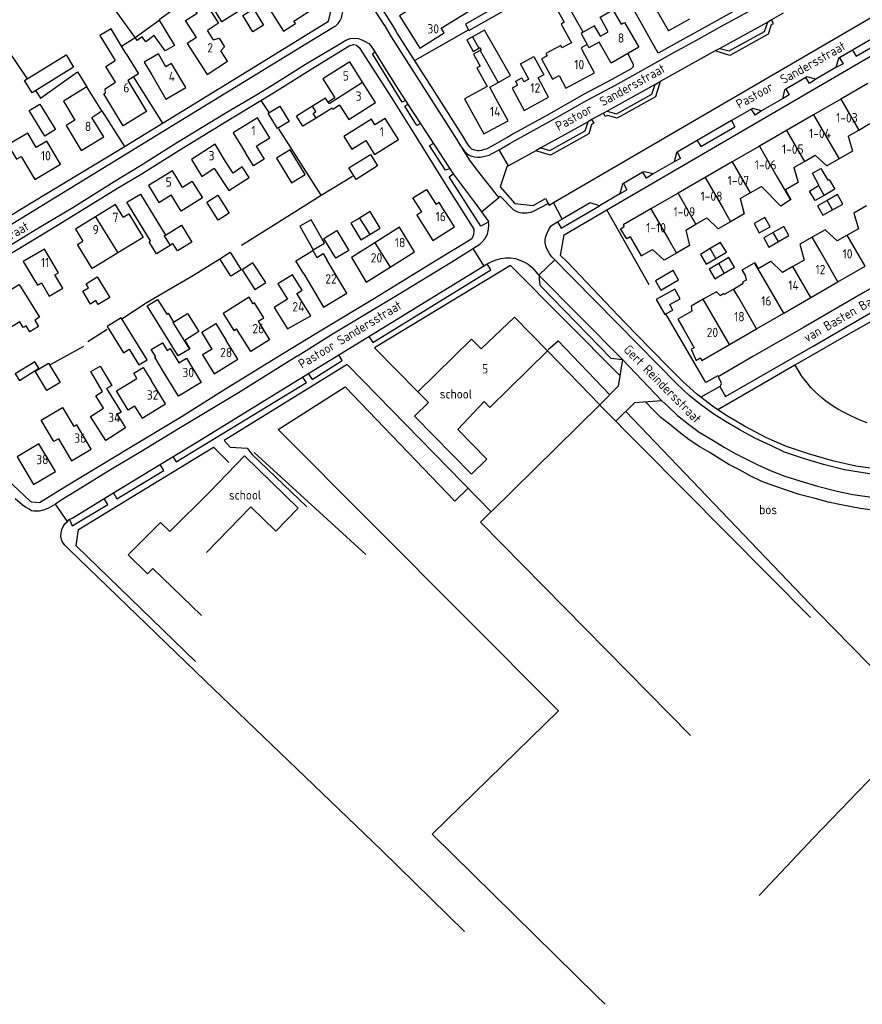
# Model space of a CAD drawing. Header units: metres. Extents: x 233829 to 239427, y 444283 to 448222.
# Tile 12 of 171: x 235503 to 235729, y 444500 to 444764. Entities that reach past the tile are written whole.
import ezdxf

# ---------------------------------------------------------------- set-up
doc = ezdxf.new("R2010")
doc.units = ezdxf.units.M
doc.header["$MEASUREMENT"] = 0
for name, color, linetype in [('BIJGEBOUW', 4, 'Continuous'), ('DAKRAND', 4, 'Continuous'), ('DAKRAND-BYG', 4, 'Continuous'), ('FUNKTIEAAND', 253, 'Continuous'), ('HEG', 253, 'Continuous'), ('HEK', 253, 'Continuous'), ('HOOFDGEBOUW', 4, 'Continuous'), ('HUISNUMMER', 253, 'Continuous'), ('KANTVERH', 253, 'Continuous'), ('OVLIJNOBJ', 253, 'Continuous'), ('RASTER', 253, 'Continuous'), ('STRAATNAAM', 253, 'Continuous'), ('TUSSENMUUR', 253, 'Continuous')]:
    doc.layers.add(name, color=color, linetype=linetype)
doc.styles.get("Standard").update_dxf_attribs({"font": 'iso.shx'})

msp = doc.modelspace()

# ---------------------------------------------------------------- linework, layer by layer
at = {"layer": 'BIJGEBOUW'}
for points in [[(235638.13, 444769.84), (235637.2, 444771.34), (235622.31, 444762.82), (235623.15, 444761.29)], [(235623.15, 444761.29), (235623.24, 444761.11), (235638.24, 444769.65)]]:
    msp.add_lwpolyline(points, dxfattribs=at)
at = {"layer": 'DAKRAND'}
for p, q in [((235531.34, 444754.82), (235530.12, 444756.85)), ((235524.87, 444739.54), (235520.83, 444745.96)), ((235587.32, 444743.05), (235585.49, 444741.89)), ((235522.17, 444737.77), (235524.87, 444739.54)), ((235532.93, 444703.84), (235529.09, 444701.48)), ((235529.09, 444701.48), (235525.33, 444699.17))]:
    msp.add_line(p, q, dxfattribs=at)
for points in [[(235550.2, 444759.21), (235547.25, 444763.75), (235550.36, 444765.76), (235548.81, 444768.14), (235546.31, 444766.52), (235545.51, 444767.74), (235550.81, 444771.18), (235556.1, 444763.03), (235553.14, 444761.11)], [(235653.86, 444760.61), (235649.81, 444767.66), (235649.46, 444767.46), (235647.87, 444770.24), (235646.6, 444769.51), (235648.18, 444766.76), (235647.15, 444766.17), (235648.79, 444763.29), (235647.91, 444762.79), (235650.76, 444757.81), (235648.14, 444756.42), (235647.82, 444757.04), (235643.84, 444754.94), (235644.21, 444754.28)], [(235660.57, 444760.76), (235658.36, 444764.62), (235661.81, 444766.6), (235664.02, 444762.74)], [(235530.12, 444756.85), (235527.32, 444761.56), (235524.27, 444759.7), (235528.4, 444753)], [(235631.03, 444747.11), (235634.33, 444748.99), (235627.4, 444761.18), (235624.19, 444759.42)], [(235658.47, 444759.56), (235656.88, 444762.34), (235653.86, 444760.61)], [(235554.8, 444758.54), (235556.24, 444759), (235557.71, 444756.69), (235556.71, 444755.61)], [(235624.19, 444759.42), (235622.64, 444758.58), (235624.33, 444755.49), (235625.9, 444756.35)], [(235626.24, 444755.73), (235624.44, 444754.75), (235626.2, 444751.54), (235625.37, 444751.08), (235628.11, 444746.07), (235622.07, 444742.77), (235624.02, 444739.2)], [(235625.9, 444756.35), (235626.16, 444756.49), (235626.5, 444755.88), (235626.24, 444755.73)], [(235542.01, 444751.38), (235540, 444754.81), (235536.21, 444752.59), (235538.22, 444749.15)], [(235639.26, 444748.07), (235637.06, 444752.14), (235640.66, 444754.09), (235643.32, 444749.19), (235641.78, 444748.35)], [(235644.21, 444754.28), (235642.64, 444753.47), (235645.61, 444748.06), (235647.45, 444749.03)], [(235636.29, 444746.46), (235635.76, 444747.48), (235637.38, 444748.35), (235637.91, 444747.34)], [(235520.83, 444745.96), (235514.53, 444742.11), (235517.61, 444737.06)], [(235630.46, 444742.85), (235628.82, 444745.86), (235631.03, 444747.11)], [(235588.56, 444741.09), (235586.73, 444739.93), (235586.54, 444740.23)], [(235598.01, 444735.8), (235597.08, 444737.29), (235589.66, 444732.67), (235591.8, 444729.24), (235595.55, 444731.57)], [(235507.26, 444729.7), (235504.96, 444733.56), (235499.67, 444730.41), (235501.97, 444726.55), (235503.19, 444727.28)], [(235724.92, 444732.76), (235726.02, 444728.72), (235722.46, 444726.66)], [(235566.21, 444730.07), (235568.37, 444726.55), (235565.51, 444724.79), (235563.35, 444728.3)], [(235722.46, 444726.66), (235719.19, 444724.76), (235716.03, 444727.62)], [(235555.03, 444723.98), (235558.86, 444718.15), (235564.3, 444721.71), (235562.47, 444724.49), (235560, 444722.87), (235558, 444725.93)], [(235710.36, 444724.34), (235711.49, 444720.37), (235708.04, 444718.41), (235709.49, 444715.74), (235709.41, 444715.69)], [(235549.06, 444720.62), (235551.79, 444716.19), (235546.12, 444712.69), (235543.44, 444717.02)], [(235610.6, 444712.43), (235608.22, 444716.18), (235611.85, 444718.49), (235614.41, 444714.47)], [(235709.41, 444715.69), (235706.79, 444714.03), (235701.61, 444719.28)], [(235695.97, 444716.02), (235696.98, 444711.9), (235693.38, 444709.83)], [(235729.77, 444714.05), (235726.43, 444712.15), (235727.61, 444707.95)], [(235693.38, 444709.83), (235690.06, 444707.93), (235687, 444710.83)], [(235666.46, 444705.77), (235665.58, 444705.27), (235663.83, 444707.9), (235664.88, 444708.51)], [(235681.35, 444707.56), (235682.35, 444703.47), (235678.86, 444701.43)], [(235715.23, 444705.65), (235711.9, 444703.8), (235713.06, 444699.53)], [(235721.9, 444704.65), (235718.75, 444707.61), (235715.23, 444705.65)], [(235578.94, 444695.83), (235576.84, 444699.35), (235581.36, 444702.06), (235582.44, 444700.26), (235584.18, 444701.33), (235585.18, 444699.57)], [(235678.86, 444701.43), (235675.54, 444699.49), (235672.44, 444702.41)], [(235697.66, 444694.25), (235697.34, 444695.4), (235696.45, 444696.95), (235699.77, 444698.84)], [(235699.77, 444698.84), (235699.83, 444698.88), (235700.74, 444697.27), (235704.17, 444699.23), (235707.27, 444696.18)], [(235508.62, 444693.41), (235510.72, 444689.87), (235514.35, 444692.03), (235512.25, 444695.56)], [(235577.07, 444690.56), (235578.51, 444691.46), (235575.92, 444695.6), (235572.02, 444693.16), (235574.61, 444689.02)], [(235499.57, 444691.07), (235502.7, 444693.01), (235508.13, 444684.21), (235506.84, 444683.42), (235507.87, 444681.75), (235505.55, 444680.32), (235504.54, 444681.95), (235503.74, 444681.46), (235502.81, 444682.96), (235497.56, 444679.72), (235495.34, 444683.32), (235496.19, 444683.84)], [(235694.15, 444691.78), (235696.75, 444693.32), (235696.69, 444693.67), (235697.66, 444694.25)], [(235566.71, 444683.12), (235568.22, 444684.06), (235565.73, 444688.06), (235565.38, 444687.84), (235564.29, 444689.59), (235557.31, 444685.24), (235560.19, 444680.62), (235560.96, 444681.1)], [(235690.61, 444690.07), (235689.63, 444691.06), (235686.04, 444689.02)], [(235690.61, 444690.07), (235691.48, 444690.6), (235691.77, 444690.39), (235694.15, 444691.78)], [(235686.04, 444689.02), (235682.78, 444687.16), (235683, 444685.85), (235679.23, 444683.66), (235680.83, 444680.89)], [(235554.4, 444675.68), (235551.64, 444680.18), (235555.4, 444682.49), (235558.16, 444677.98)], [(235541.39, 444669.55), (235539.01, 444673.48), (235539.27, 444673.64), (235538.09, 444675.58), (235541.06, 444677.39), (235542.32, 444675.32), (235543.18, 444675.85), (235545.49, 444672.03)], [(235683.64, 444676.05), (235682.83, 444675.67), (235684.1, 444672.58), (235685.22, 444673.32)], [(235525.3, 444659.82), (235523.2, 444663.14), (235525.02, 444664.3), (235521.87, 444669.63), (235524.42, 444671.14), (235527.52, 444665.88), (235526.12, 444665.13), (235529.98, 444658.8), (235528.93, 444658.14)], [(235533.6, 444660.4), (235531.87, 444659.34), (235528.74, 444664.44), (235534.25, 444667.81), (235533.41, 444669.18), (235535.95, 444670.73), (235538.15, 444667.13)], [(235620.21, 444654.15), (235628.02, 444646.17), (235623.9, 444642.13), (235608.66, 444657.69), (235612.37, 444661.32)], [(235513.21, 444651.65), (235511.99, 444650.92), (235508.59, 444656.64), (235514.3, 444660.04), (235517.36, 444654.9)]]:
    msp.add_lwpolyline(points, dxfattribs=at)
at = {"layer": 'DAKRAND-BYG'}
for p, q in [((235540.2, 444763.92), (235540.22, 444763.89)), ((235721.3, 444718.5), (235718.43, 444716.86)), ((235593.88, 444710.8), (235591.6, 444709.42)), ((235718.08, 444711.53), (235720.68, 444712.99)), ((235703.64, 444703.04), (235706.19, 444704.51)), ((235686.85, 444698.44), (235689.4, 444699.96)), ((235689.1, 444694.55), (235691.68, 444696.06))]:
    msp.add_line(p, q, dxfattribs=at)
for points in [[(235533.72, 444759.23), (235519, 444779.68), (235521.84, 444781.82), (235522.33, 444781.2), (235537.57, 444793.14), (235538.83, 444791.48), (235540.27, 444792.54), (235547.61, 444783.47), (235546.12, 444782.35), (235553.3, 444773.41), (235540.2, 444763.92)], [(235554.45, 444767.52), (235560.2, 444771.06), (235562.74, 444766.95), (235556.98, 444763.41), (235554.45, 444767.52)], [(235565.45, 444766.86), (235568.13, 444762.53), (235565.26, 444760.75), (235562.58, 444765.08), (235565.45, 444766.86)], [(235540.22, 444763.89), (235544.28, 444757.07), (235541.83, 444755.64), (235538.88, 444759.72), (235536.61, 444758.08), (235535.67, 444759.37), (235534.33, 444758.39), (235533.72, 444759.23)], [(235517.26, 444751.24), (235506.11, 444744.4), (235504.1, 444747.7), (235515.24, 444754.53), (235517.26, 444751.24)], [(235508.21, 444741.33), (235512.37, 444734.52), (235509.53, 444732.78), (235505.37, 444739.59), (235508.21, 444741.33)], [(235572.56, 444740.81), (235575, 444736.72), (235571.88, 444734.85), (235569.43, 444738.95), (235572.56, 444740.81)], [(235579.32, 444722.46), (235575.3, 444729.1), (235571.64, 444726.88), (235575.66, 444720.24), (235579.32, 444722.46)], [(235591.06, 444724.22), (235596.83, 444727.85), (235598.76, 444724.79), (235592.99, 444721.16), (235591.06, 444724.22)], [(235716.91, 444719.49), (235717.05, 444719.58), (235715.33, 444722.79), (235717.57, 444724.09), (235719.43, 444720.97), (235719.79, 444721.14), (235721.3, 444718.5)], [(235718.43, 444716.86), (235716.01, 444715.47), (235714.53, 444718.05), (235716.91, 444719.49)], [(235543.11, 444703.47), (235539.45, 444701.24), (235537.5, 444704.44), (235537.87, 444704.66), (235531.57, 444715.03), (235535.2, 444717.23), (235541.9, 444706.21)], [(235555.91, 444716.94), (235558.94, 444712.14), (235555.97, 444710.26), (235552.93, 444715.06), (235555.91, 444716.94)], [(235720.68, 444712.99), (235723.47, 444714.55), (235722.04, 444717.11), (235719.21, 444715.53)], [(235719.21, 444715.53), (235716.64, 444714.09), (235718.08, 444711.53)], [(235596.66, 444706.38), (235599.42, 444708.05), (235596.72, 444712.52), (235593.88, 444710.8)], [(235701.06, 444706.83), (235703.93, 444708.42), (235702.55, 444710.92), (235699.68, 444709.33), (235701.06, 444706.83)], [(235541.9, 444706.21), (235546.15, 444708.85), (235548.95, 444704.35), (235545.13, 444701.98), (235543.9, 444703.95), (235543.11, 444703.47)], [(235584.55, 444704.04), (235580.98, 444710.34), (235577.94, 444708.62), (235581.5, 444702.32), (235584.55, 444704.04)], [(235591.6, 444709.42), (235594.29, 444704.95), (235596.66, 444706.38)], [(235706.19, 444704.51), (235709, 444706.12), (235707.62, 444708.54), (235704.79, 444706.92)], [(235587.8, 444707.47), (235591.06, 444702.14), (235587.58, 444700.02), (235584.32, 444705.35), (235587.8, 444707.47)], [(235704.79, 444706.92), (235702.25, 444705.46), (235703.64, 444703.04)], [(235687.87, 444702.6), (235685.29, 444701.07), (235686.85, 444698.44)], [(235689.4, 444699.96), (235692.24, 444701.65), (235690.68, 444704.28), (235687.87, 444702.6)], [(235556.43, 444699.88), (235559.25, 444701.64), (235562.2, 444696.94)], [(235562.2, 444696.94), (235559.38, 444695.18), (235556.43, 444699.88)], [(235691.68, 444696.06), (235694.39, 444697.64), (235692.88, 444700.22), (235690.18, 444698.64)], [(235562.4, 444696.94), (235565.88, 444691.64), (235568.75, 444693.52), (235565.28, 444698.82), (235562.4, 444696.94)], [(235690.18, 444698.64), (235687.59, 444697.13), (235689.1, 444694.55)], [(235523.6, 444695.02), (235526.95, 444689.53), (235523.87, 444687.66), (235523.26, 444688.67), (235521.77, 444687.76), (235519.69, 444691.17), (235521.24, 444692.11), (235520.59, 444693.18), (235523.6, 444695.02)], [(235674.68, 444691.47), (235679.41, 444694.22), (235677.95, 444696.74), (235673.22, 444693.99), (235674.68, 444691.47)], [(235679.84, 444689.16), (235678.38, 444691.76), (235673.45, 444688.99), (235675.73, 444684.93), (235676.02, 444685.1)], [(235548.29, 444675.69), (235545.26, 444673.84), (235537.01, 444687.31), (235539.78, 444689.01), (235542.22, 444685.04), (235542.6, 444685.27), (235544.06, 444682.89)], [(235676.02, 444685.1), (235677.86, 444686.14), (235677.05, 444687.59), (235679.84, 444689.16)], [(235536.97, 444672.78), (235530.05, 444684.04), (235526.27, 444681.72), (235530.61, 444674.65), (235532.19, 444675.62), (235534.77, 444671.42), (235536.97, 444672.78)], [(235544.06, 444682.89), (235547.79, 444685.23), (235550.85, 444680.35), (235547.07, 444677.98), (235548.42, 444675.77), (235548.29, 444675.69)], [(235502.72, 444667.24), (235507.95, 444670.52), (235506.83, 444672.3), (235501.6, 444669.03), (235502.72, 444667.24)], [(235510.05, 444664.56), (235506.92, 444669.72), (235510.49, 444671.89), (235513.63, 444666.73), (235510.05, 444664.56)]]:
    msp.add_lwpolyline(points, dxfattribs=at)
at = {"layer": 'HEG'}
for p, q in [((235495.31, 444762.12), (235504.83, 444748.15)), ((235608.81, 444753.12), (235623.15, 444761.29)), ((235570.38, 444744.06), (235582.14, 444751.4)), ((235533.29, 444748.58), (235541.05, 444736.23)), ((235567.41, 444742.28), (235569.62, 444739.06)), ((235524.87, 444739.54), (235530.88, 444730.02)), ((235572.2, 444734.75), (235583.55, 444716.91)), ((235521.06, 444677.74), (235526.26, 444681.02)), ((235511.08, 444671.53), (235520.01, 444676.45))]:
    msp.add_line(p, q, dxfattribs=at)
for points in [[(235507.01, 444744.95), (235508.37, 444742.96), (235518.3, 444749.96), (235520.83, 444745.96)], [(235562.25, 444703.52), (235571.52, 444709.35), (235583.63, 444716.95), (235592.03, 444722.06)]]:
    msp.add_lwpolyline(points, dxfattribs=at)
at = {"layer": 'HEK'}
msp.add_line((235671.54, 444692.86), (235660.15, 444712.99), dxfattribs=at)
msp.add_lwpolyline([(235689.9, 444668.52), (235686.71, 444666.74), (235676.02, 444685.1)], dxfattribs=at)
at = {"layer": 'HOOFDGEBOUW'}
for p, q in [((235672.35, 444768.55), (235676.7, 444760.97)), ((235682.36, 444764.16), (235676.7, 444760.97)), ((235554.8, 444758.54), (235553.14, 444761.11)), ((235658.47, 444759.56), (235660.57, 444760.76)), ((235658.17, 444757.97), (235655.34, 444756.47)), ((235654.91, 444757.3), (235653.32, 444756.46)), ((235653.32, 444756.46), (235653.7, 444755.74)), ((235654.91, 444757.3), (235655.34, 444756.47)), ((235639.26, 444748.07), (235637.91, 444747.34)), ((235598.17, 444741.8), (235594.71, 444747.23)), ((235730.15, 444746.89), (235722.89, 444742.69)), ((235722.89, 444742.69), (235715.63, 444738.49)), ((235581.31, 444740.76), (235577.02, 444738.1)), ((235586.54, 444740.23), (235582.27, 444737.58)), ((235588.56, 444741.09), (235591, 444737.25)), ((235591, 444737.25), (235598.17, 444741.8)), ((235517.61, 444737.06), (235515.23, 444735.61)), ((235525.33, 444732.6), (235522.17, 444737.77)), ((235715.63, 444738.49), (235708.35, 444734.28)), ((235515.23, 444735.61), (235519.32, 444728.92)), ((235708.35, 444734.28), (235701.09, 444730.08)), ((235724.92, 444732.76), (235727.7, 444734.37)), ((235727.7, 444734.37), (235730.71, 444736.11)), ((235519.32, 444728.92), (235525.33, 444732.6)), ((235701.09, 444730.08), (235693.8, 444725.87)), ((235713.17, 444725.97), (235716.03, 444727.62)), ((235554.95, 444724.13), (235555.03, 444723.98)), ((235693.8, 444725.87), (235686.54, 444721.66)), ((235710.36, 444724.34), (235713.17, 444725.97)), ((235546.48, 444719.03), (235544.65, 444722)), ((235686.54, 444721.66), (235679.27, 444717.46)), ((235549.06, 444720.62), (235546.48, 444719.03)), ((235698.62, 444717.55), (235701.61, 444719.28)), ((235540.14, 444714.98), (235543.44, 444717.02)), ((235679.27, 444717.46), (235672.02, 444713.27)), ((235695.97, 444716.02), (235698.62, 444717.55)), ((235610.6, 444712.43), (235609.23, 444711.56)), ((235684.08, 444709.14), (235687, 444710.83)), ((235681.35, 444707.56), (235684.08, 444709.14)), ((235727.61, 444707.95), (235724.61, 444706.21)), ((235724.61, 444706.21), (235721.9, 444704.65)), ((235602.15, 444697.64), (235608.62, 444701.71)), ((235590.52, 444690.66), (235585.18, 444699.57)), ((235710.07, 444697.8), (235707.27, 444696.18)), ((235713.06, 444699.53), (235710.07, 444697.8)), ((235722.15, 444693.69), (235729.42, 444697.9)), ((235714.88, 444689.49), (235722.15, 444693.69)), ((235707.61, 444685.28), (235714.88, 444689.49)), ((235700.34, 444681.08), (235707.61, 444685.28)), ((235680.83, 444680.89), (235683.64, 444676.05)), ((235693.07, 444676.87), (235700.34, 444681.08)), ((235561.26, 444672.93), (235558.16, 444677.98))]:
    msp.add_line(p, q, dxfattribs=at)
for points in [[(235628, 444769.33), (235622.59, 444777.99), (235609.97, 444770.1), (235610.77, 444768.83), (235604.66, 444765.01), (235610.08, 444756.35), (235616.57, 444760.41), (235615.77, 444761.68), (235628, 444769.33)], [(235582.12, 444767.33), (235577.65, 444774.25), (235568.67, 444768.46), (235573.56, 444760.88), (235576.75, 444762.94), (235576.33, 444763.59), (235582.12, 444767.33)], [(235664.02, 444762.74), (235664.93, 444763.26), (235668.76, 444756.58), (235661.39, 444752.35), (235658.17, 444757.97)], [(235550.2, 444759.21), (235547.69, 444757.58), (235553.07, 444749.28), (235558.52, 444752.82), (235556.71, 444755.61)], [(235656.9, 444749.71), (235653.71, 444755.75), (235653.7, 444755.74)], [(235536.83, 444739.39), (235530.57, 444735.54), (235525.32, 444744.06), (235525.78, 444744.35), (235525.72, 444745.48), (235528.52, 444747.2), (235525.89, 444751.46), (235528.4, 444753)], [(235531.34, 444754.82), (235534.66, 444749.42), (235531.76, 444747.64), (235536.83, 444739.39)], [(235594.71, 444747.23), (235591.26, 444752.66), (235584.1, 444748.11), (235587.32, 444743.05)], [(235538.22, 444749.15), (235542.01, 444742.68), (235547.3, 444745.78), (235543.51, 444752.25), (235542.01, 444751.38)], [(235636.29, 444746.46), (235634.81, 444745.66), (235638.06, 444739.66), (235644.58, 444743.19), (235641.78, 444748.35)], [(235647.45, 444749.03), (235649.23, 444745.66), (235656.9, 444749.71)], [(235585.49, 444741.89), (235584.82, 444742.94), (235581.31, 444740.76)], [(235624.02, 444739.2), (235627.23, 444733.34), (235633.72, 444736.9), (235630.46, 444742.85)], [(235566.21, 444730.07), (235569.83, 444732.3), (235566.52, 444737.67), (235560.04, 444733.68), (235563.35, 444728.3)], [(235582.27, 444737.58), (235578.74, 444735.39), (235577.02, 444738.1)], [(235595.55, 444731.57), (235597.89, 444727.81), (235604.34, 444731.83), (235600.79, 444737.53), (235598.01, 444735.8)], [(235503.19, 444727.28), (235506.87, 444721.1), (235513.79, 444725.22), (235510.11, 444731.4), (235507.26, 444729.7)], [(235558, 444725.93), (235555.17, 444730.6), (235548.88, 444726.48), (235551.62, 444721.95), (235554.95, 444724.13)], [(235544.65, 444722), (235543.75, 444723.46), (235537.34, 444719.51), (235540.14, 444714.98)], [(235530.59, 444711.05), (235528.51, 444714.44), (235523.15, 444711.15)], [(235609.23, 444711.56), (235613.54, 444704.77), (235619.38, 444708.48), (235615.24, 444715), (235614.41, 444714.47)], [(235672.02, 444713.27), (235664.61, 444708.98), (235664.88, 444708.51)], [(235523.15, 444711.15), (235517.79, 444707.86), (235519.77, 444704.64)], [(235530.59, 444711.05), (235532.02, 444711.93), (235535.9, 444705.61), (235532.96, 444703.8), (235532.93, 444703.84)], [(235608.62, 444701.71), (235604.64, 444708.34), (235598.04, 444704.19)], [(235666.46, 444705.77), (235669.42, 444700.66), (235672.44, 444702.41)], [(235512.25, 444695.56), (235513.21, 444696.13), (235509.42, 444702.5), (235503.77, 444699.14), (235507.55, 444692.77), (235508.62, 444693.41)], [(235525.33, 444699.17), (235522.27, 444697.29), (235518.32, 444703.74), (235519.77, 444704.64)], [(235598.04, 444704.19), (235591.71, 444700.21), (235595.7, 444693.57), (235602.15, 444697.64)], [(235578.94, 444695.83), (235584.28, 444686.92), (235590.52, 444690.66)], [(235574.61, 444689.02), (235571.03, 444686.78), (235574.6, 444681.07), (235580.81, 444684.59), (235577.07, 444690.56)], [(235644.32, 444675.22), (235635.46, 444684.27), (235626.47, 444675.75), (235623.92, 444678.35), (235609.51, 444664.24), (235612.37, 444661.32)], [(235566.71, 444683.12), (235569.81, 444678.13), (235564.77, 444674.99), (235560.96, 444681.1)], [(235685.22, 444673.32), (235685.65, 444672.58), (235693.07, 444676.87)], [(235554.4, 444675.68), (235551.82, 444674.09), (235554.92, 444669.04), (235561.26, 444672.93)], [(235620.21, 444654.15), (235627.32, 444661.6), (235628.83, 444660.05), (235644.32, 444675.22)], [(235545.49, 444672.03), (235547.52, 444673.26), (235551.48, 444666.73), (235545.35, 444663.01), (235541.39, 444669.55)], [(235533.6, 444660.4), (235535.6, 444657.14), (235541.9, 444661), (235538.15, 444667.13)], [(235528.93, 444658.14), (235531.2, 444654.54), (235525.91, 444651.18), (235521.83, 444657.62), (235525.3, 444659.82)], [(235513.21, 444651.65), (235516.73, 444645.74), (235521.98, 444648.86), (235518.12, 444655.35), (235517.36, 444654.9)], [(235512.37, 444642.83), (235507.93, 444650.26), (235502.11, 444646.79), (235506.55, 444639.35), (235512.37, 444642.83)], [(235552.91, 444621.11), (235564.78, 444633.35), (235571.5, 444626.83), (235577.48, 444633), (235563.03, 444647.02), (235553.67, 444637.36)], [(235553.67, 444637.36), (235543.08, 444626.75), (235540.55, 444629.21), (235531.88, 444620.52), (235537.11, 444615.45), (235538.51, 444616.85), (235551.53, 444604.24)]]:
    msp.add_lwpolyline(points, dxfattribs=at)
at = {"layer": 'KANTVERH'}
for p, q in [((235593.38, 444777.4), (235603.62, 444761.01)), ((235594.53, 444771.73), (235600.54, 444762.55)), ((235645.94, 444714.97), (235732.4, 444765.33)), ((235703.33, 444763.33), (235690.52, 444756.29)), ((235702.48, 444760.82), (235703.33, 444763.33)), ((235704.32, 444763.97), (235703.33, 444763.33)), ((235707.44, 444765.7), (235704.32, 444763.97)), ((235704.87, 444762.97), (235704.32, 444763.97)), ((235600.55, 444762.56), (235602.42, 444759.38)), ((235603.61, 444761), (235603.92, 444760.36)), ((235693, 444755.6), (235702.48, 444760.82)), ((235704.27, 444762.64), (235703.45, 444760.08)), ((235704.27, 444762.64), (235704.87, 444762.97)), ((235734.52, 444760.76), (235726.08, 444755.84)), ((235703.45, 444760.08), (235693.13, 444754.37)), ((235727.06, 444754.22), (235735.47, 444759.11)), ((235660.15, 444712.99), (235735.99, 444757.22)), ((235689.21, 444755.59), (235674.48, 444747.43)), ((235690.52, 444756.29), (235689.21, 444755.59)), ((235693.13, 444754.37), (235689.21, 444755.59)), ((235690.52, 444756.29), (235693, 444755.6)), ((235726.08, 444755.84), (235722.54, 444753.78)), ((235726.08, 444755.84), (235727.06, 444754.22)), ((235665.79, 444754.86), (235667.15, 444752.24)), ((235722.27, 444753.61), (235721.58, 444751.12)), ((235722.54, 444753.78), (235722.27, 444753.61)), ((235722.54, 444753.78), (235723.52, 444752.16)), ((235666.89, 444750.96), (235666.81, 444750.92)), ((235667.15, 444752.25), (235667.16, 444752.2)), ((235721.58, 444751.12), (235716.17, 444747.99)), ((235723.52, 444752.16), (235721.58, 444751.12)), ((235673.16, 444746.64), (235674.48, 444747.43)), ((235674.48, 444747.43), (235673.21, 444743.29)), ((235713.53, 444748.51), (235708.13, 444745.36)), ((235713.77, 444748.64), (235713.53, 444748.51)), ((235714.48, 444746.91), (235713.53, 444748.51)), ((235716.17, 444747.99), (235713.77, 444748.64)), ((235716.17, 444747.99), (235714.48, 444746.91)), ((235673.16, 444746.64), (235660.27, 444739.44)), ((235672.28, 444744.05), (235673.16, 444746.64)), ((235707.85, 444745.14), (235707.24, 444742.75)), ((235708.13, 444745.36), (235707.85, 444745.14)), ((235708.13, 444745.36), (235709.05, 444743.79)), ((235662.74, 444738.78), (235672.28, 444744.05)), ((235673.21, 444743.29), (235662.95, 444737.58)), ((235707.24, 444742.75), (235701.61, 444739.52)), ((235709.05, 444743.79), (235707.24, 444742.75)), ((235660.27, 444739.44), (235659.26, 444738.94)), ((235660.27, 444739.44), (235662.74, 444738.78)), ((235698.94, 444740.02), (235693.59, 444736.91)), ((235699.33, 444740.18), (235698.94, 444740.02)), ((235699.92, 444738.41), (235698.94, 444740.02)), ((235701.61, 444739.52), (235699.33, 444740.18)), ((235701.61, 444739.52), (235699.92, 444738.41)), ((235656.11, 444737.2), (235655.17, 444736.59)), ((235659.26, 444738.94), (235656.11, 444737.2)), ((235656.11, 444737.2), (235656.68, 444736.25)), ((235659.78, 444738.01), (235659.26, 444738.94)), ((235660.35, 444738.27), (235659.78, 444738.01)), ((235662.95, 444737.58), (235660.35, 444738.27)), ((235693.59, 444736.91), (235684.44, 444731.58)), ((235693.59, 444736.91), (235694.52, 444735.27)), ((235655.17, 444736.59), (235642.54, 444729.65)), ((235644.93, 444728.88), (235654.39, 444734.14)), ((235654.39, 444734.14), (235655.17, 444736.59)), ((235656.11, 444735.89), (235655.39, 444733.4)), ((235656.68, 444736.25), (235656.11, 444735.89)), ((235685.37, 444729.94), (235694.52, 444735.27)), ((235655.39, 444733.4), (235645.08, 444727.65)), ((235684.44, 444731.58), (235679.07, 444728.46)), ((235684.44, 444731.58), (235685.37, 444729.94)), ((235623.48, 444726.34), (235621.49, 444729.41)), ((235633.86, 444724.83), (235631.29, 444729.13)), ((235641.13, 444728.86), (235633.86, 444724.83)), ((235642.54, 444729.65), (235641.13, 444728.86)), ((235645.08, 444727.65), (235641.13, 444728.86)), ((235642.54, 444729.65), (235644.93, 444728.88)), ((235625.56, 444723.51), (235623.48, 444726.34)), ((235678.85, 444728.3), (235678.23, 444725.88)), ((235679.97, 444726.79), (235678.23, 444725.88)), ((235679.07, 444728.46), (235678.85, 444728.3)), ((235679.07, 444728.46), (235679.97, 444726.79)), ((235633.4, 444724.56), (235631.57, 444719.17)), ((235633.86, 444724.83), (235633.4, 444724.56)), ((235678.23, 444725.88), (235672.62, 444722.62)), ((235628.29, 444720.03), (235625.56, 444723.51)), ((235669.85, 444723.08), (235664.63, 444720.06)), ((235670.25, 444723.21), (235669.85, 444723.08)), ((235670.84, 444721.49), (235669.85, 444723.08)), ((235672.62, 444722.62), (235670.25, 444723.21)), ((235672.62, 444722.62), (235670.84, 444721.49)), ((235631.22, 444716.34), (235628.29, 444720.03)), ((235631.57, 444719.17), (235635.49, 444714.66)), ((235664.37, 444719.88), (235663.64, 444717.27)), ((235663.64, 444717.27), (235665.55, 444718.38)), ((235664.63, 444720.06), (235664.37, 444719.88)), ((235664.63, 444720.06), (235665.55, 444718.38)), ((235626.61, 444712.43), (235631.22, 444716.34)), ((235640.43, 444714.13), (235643.72, 444716)), ((235643.72, 444716), (235644.49, 444714.66)), ((235663.64, 444717.27), (235658.24, 444714.12)), ((235635.49, 444714.66), (235640.43, 444714.13)), ((235640.5, 444712.63), (235644.49, 444714.66)), ((235644.49, 444714.66), (235644.71, 444714.28)), ((235644.71, 444714.28), (235645.94, 444714.97)), ((235648.2, 444710.5), (235645.94, 444714.97)), ((235647.95, 444708.1), (235658.24, 444714.12)), ((235655.73, 444714.86), (235648.2, 444710.5)), ((235658.24, 444714.12), (235655.73, 444714.86)), ((235646.97, 444709.78), (235648.2, 444710.5)), ((235648.72, 444706.32), (235660.15, 444712.99)), ((235645.34, 444708.83), (235646.97, 444709.78)), ((235646.97, 444709.78), (235647.95, 444708.1)), ((235647.79, 444700.79), (235648.72, 444706.32)), ((235624.23, 444702.62), (235627.2, 444697.94)), ((235649.63, 444698.98), (235647.79, 444700.79)), ((235663.71, 444668.57), (235634.34, 444698.05)), ((235646.28, 444699.63), (235641.98, 444695.45)), ((235641.69, 444695.74), (235664.35, 444672.84)), ((235674.96, 444661.82), (235664.35, 444672.84)), ((235690.46, 444665.66), (235685.4, 444662.76)), ((235515.58, 444629.48), (235512.38, 444634.08))]:
    msp.add_line(p, q, dxfattribs=at)
for points in [[(235725.66, 444840.92), (235726.18, 444836.74), (235729.77, 444807.37), (235732.24, 444787.89), (235732.24, 444787.44), (235732.08, 444787.13), (235706.36, 444773.05), (235673.93, 444755.01), (235659.11, 444781.53), (235663.1, 444783.85)], [(235588.68, 444763.73), (235589.08, 444764.51), (235589.29, 444765.4), (235589.43, 444766.1), (235589.44, 444767.04), (235589.34, 444767.8), (235589.16, 444768.51), (235588.88, 444769.11), (235582.51, 444779.2), (235562.66, 444811.01), (235546.86, 444836.3), (235546.55, 444836.59), (235546.03, 444836.75), (235545.58, 444836.81), (235545.06, 444836.81), (235544.54, 444836.74), (235544.07, 444836.53), (235543.62, 444836.15), (235543.23, 444835.89)], [(235412.99, 444740.7), (235414.65, 444740.36), (235414.94, 444740.23), (235415.17, 444739.96), (235415.33, 444739.73), (235415.69, 444739.3), (235416.28, 444738.44), (235408.08, 444732.03), (235408.16, 444729.1), (235438.45, 444699.58), (235453.58, 444685.11), (235456.38, 444684.67), (235466.99, 444690.98), (235505.46, 444714.59), (235530.6, 444729.84), (235563.71, 444750.07), (235585.57, 444763.6), (235586.67, 444768.01), (235568.68, 444796.22), (235568.06, 444797.11), (235566.24, 444796.03)], [(235671.63, 444751.53), (235677.33, 444754.7), (235685.07, 444758.97), (235691.56, 444762.6), (235701.85, 444768.16), (235707.83, 444771.4), (235718.02, 444777.19)], [(235407.14, 444726.84), (235408.88, 444725.31), (235422.8, 444711.99), (235446.25, 444688.8), (235451.25, 444684.42), (235452.11, 444683.84), (235453.15, 444683.15), (235454.22, 444682.7), (235455.18, 444682.53), (235455.94, 444682.53), (235456.75, 444682.68), (235457.7, 444682.91), (235458.4, 444683.24), (235459.27, 444683.73), (235475.58, 444693.75), (235506.89, 444712.98), (235550.43, 444739.71), (235579.53, 444757.49), (235587.02, 444762.05), (235587.59, 444762.36), (235588.17, 444762.98), (235588.68, 444763.73)], [(235571.63, 444747.18), (235579.43, 444752.05), (235588.62, 444757.51), (235590.2, 444758.52), (235591.43, 444758.93), (235592.69, 444759.05), (235593.57, 444758.91), (235594.54, 444758.61), (235595.45, 444758.16), (235596.39, 444757.63), (235597.01, 444756.89), (235597.57, 444756.1), (235598.27, 444754.9), (235600.69, 444750.96), (235603.76, 444746.15), (235606.8, 444741.45), (235610.31, 444736.01)], [(235602.4, 444759.39), (235612.46, 444743.59), (235619.92, 444731.96), (235621, 444730.17), (235621.49, 444729.41), (235622.03, 444728.73), (235622.63, 444728.07), (235623.33, 444727.62), (235623.98, 444727.43), (235624.68, 444727.24), (235625.55, 444727.08), (235626.23, 444727.12), (235627.09, 444727.27), (235627.87, 444727.5), (235628.63, 444727.68), (235629.32, 444728.06), (235631.13, 444729.04), (235634.17, 444730.79), (235635.43, 444731.51), (235645.67, 444737.15), (235654.91, 444742.4), (235662.52, 444746.44), (235669.35, 444750.27), (235671.63, 444751.53)], [(235603.92, 444760.36), (235613.88, 444744.73), (235621.45, 444732.9), (235622.53, 444731.11), (235622.95, 444730.46), (235623.41, 444729.89), (235623.8, 444729.45), (235624.08, 444729.28), (235624.46, 444729.16), (235625.08, 444729), (235625.65, 444728.89), (235626.01, 444728.91), (235626.68, 444729.03), (235627.41, 444729.24), (235627.97, 444729.37), (235628.46, 444729.65), (235630.23, 444730.6), (235633.4, 444732.42), (235634.57, 444733.09), (235644.81, 444738.73), (235654.04, 444743.97), (235661.65, 444748.01), (235666.83, 444750.92)], [(235593.84, 444756.55), (235602.58, 444742.92), (235609.26, 444732.26), (235616.45, 444720.65), (235624.52, 444707.8), (235624.54, 444707.59), (235624.45, 444706.31), (235624.03, 444705.25), (235622.58, 444704.34), (235615.31, 444699.94), (235597.92, 444689.27), (235583.82, 444680.77), (235571.87, 444673.5), (235557.5, 444664.63), (235546.34, 444657.62), (235532.47, 444649.3), (235514.9, 444638.68), (235508.15, 444634.46), (235506.07, 444634.68), (235505.75, 444634.84), (235503.89, 444636.48), (235498.31, 444641.75)], [(235582.14, 444751.4), (235591.15, 444757), (235592.31, 444757.35), (235593.06, 444757.11), (235593.84, 444756.55)], [(235606.24, 444742.31), (235605.32, 444741.88), (235597.38, 444754.8), (235598.01, 444755.35)], [(235667.16, 444752.2), (235667.22, 444752.03), (235667.24, 444751.86), (235667.26, 444751.7), (235667.23, 444751.55), (235667.22, 444751.43), (235667.2, 444751.36), (235667.12, 444751.23), (235667.07, 444751.16), (235667.01, 444751.08), (235666.95, 444751.03), (235666.89, 444750.97)], [(235461.52, 444678.04), (235461.82, 444678.98), (235462.37, 444679.78), (235462.9, 444680.41), (235463.37, 444680.92), (235464.11, 444681.36), (235466.21, 444682.63), (235472.88, 444686.8), (235480.34, 444691.31), (235492.21, 444698.5), (235498.12, 444702.16), (235507.44, 444707.93), (235517.03, 444713.65), (235528.11, 444720.59), (235535.18, 444724.89), (235545.11, 444731.13), (235557.87, 444738.91), (235566.09, 444743.78), (235571.63, 444747.18)], [(235515.96, 444710.73), (235529.04, 444718.78), (235535.34, 444722.59), (235546.22, 444729.37), (235557.67, 444736.46), (235570.38, 444744.06)], [(235610.22, 444736.15), (235609.24, 444735.65), (235606.01, 444740.8), (235606.87, 444741.35)], [(235610.31, 444736.01), (235619, 444722.61), (235625.15, 444714.41), (235628.48, 444709.89)], [(235618.08, 444724.01), (235616.92, 444723.62), (235612.69, 444730.22), (235613.65, 444730.75)], [(235628.6, 444709.83), (235626.38, 444708.65), (235617.92, 444721.86), (235618.97, 444722.65)], [(235631.22, 444716.34), (235631.56, 444716.66), (235635.15, 444713.01)], [(235690.46, 444665.66), (235692.03, 444662.94), (235704.62, 444670.22), (235715.46, 444676.46), (235727, 444683.13), (235739.37, 444690.27), (235750.43, 444696.65), (235760.86, 444702.65), (235770.13, 444708.01), (235766.09, 444714.54)], [(235497.02, 444699.32), (235511.76, 444708.16), (235515.96, 444710.73)], [(235635.15, 444713.01), (235635.7, 444712.72), (235636.27, 444712.49), (235636.87, 444712.32), (235637.48, 444712.21), (235638.09, 444712.17), (235638.71, 444712.19), (235639.32, 444712.28), (235639.92, 444712.42), (235640.5, 444712.63)], [(235764.02, 444710.97), (235754.21, 444705.3), (235743.58, 444699.18), (235728.92, 444690.71), (235712.95, 444681.5), (235699.35, 444673.69), (235690, 444668.25), (235690.78, 444666.91)], [(235577.23, 444673.77), (235586.87, 444679.85), (235603.81, 444690.05), (235618.62, 444699.05), (235624.16, 444702.58), (235626.13, 444703.82), (235626.66, 444704.34), (235627.53, 444705.24), (235628.22, 444706.52), (235628.49, 444707.79), (235628.55, 444708.97), (235628.48, 444709.89)], [(235733.33, 444641.77), (235727.85, 444642.65), (235723.89, 444643.34), (235718.25, 444644.77), (235713.14, 444646.28), (235707.8, 444648.08), (235704.11, 444649.8), (235699.84, 444651.8), (235695.65, 444654.11), (235692.04, 444656.26), (235688.58, 444658.45), (235685.26, 444660.86), (235682.22, 444663.24), (235678.83, 444666.45), (235674.01, 444671.33), (235662.82, 444682.81), (235645.49, 444700.44), (235645.15, 444700.78), (235644.84, 444701.31), (235644.48, 444701.96), (235644.15, 444702.54), (235643.82, 444703.33), (235643.64, 444704.27), (235643.7, 444705.08), (235643.84, 444705.86), (235644.18, 444706.77), (235644.61, 444707.71), (235645.09, 444708.49), (235645.34, 444708.83)], [(235622.05, 444519.56), (235599.78, 444541.32), (235577.08, 444563.17), (235552.51, 444586.76), (235515.96, 444622.01), (235514.88, 444623.09), (235514.31, 444623.88), (235513.98, 444624.61), (235513.8, 444625.55), (235513.89, 444626.44), (235514.1, 444627.3), (235514.45, 444628.13), (235514.95, 444628.83), (235515.58, 444629.48), (235516.11, 444629.95), (235517.06, 444630.46), (235528.19, 444637.32), (235550.78, 444651.03), (235574.92, 444665.95), (235602.65, 444682.85), (235628.15, 444698.52), (235629.33, 444699.17), (235630.49, 444699.63), (235631.74, 444699.96), (235633.08, 444700.15), (235634.41, 444700.14), (235635.71, 444699.92), (235636.83, 444699.52), (235638.11, 444699.01), (235639.07, 444698.4), (235640.21, 444697.56), (235641.69, 444695.74)], [(235596.38, 444679.03), (235597.48, 444677.41), (235629.08, 444696.92), (235628.13, 444698.51)], [(235634.34, 444698.05), (235597.91, 444675.97), (235609.53, 444664.26)], [(235794.28, 444672.06), (235784.89, 444642.59), (235784.8, 444642.35), (235784.67, 444642.17), (235784.49, 444641.97), (235779.37, 444639.29), (235779.14, 444639.16), (235778.74, 444639.11), (235745.09, 444642.3), (235733.42, 444643.36), (235726.92, 444644.31), (235720.64, 444645.72), (235714.28, 444647.63), (235708.37, 444649.59), (235702.95, 444651.91), (235697.05, 444655.01), (235692.05, 444657.98), (235688.5, 444660.36), (235684.21, 444663.69), (235680.69, 444666.93), (235676.98, 444670.57), (235671.83, 444675.87), (235665.04, 444682.77), (235649.63, 444698.98)], [(235641.69, 444695.74), (235641.92, 444695.45), (235642.07, 444695.09), (235642.07, 444694.46), (235642.21, 444692.79), (235642.47, 444692.55), (235661.28, 444673.26)], [(235734.31, 444684.98), (235723.64, 444678.85), (235710.62, 444671.34), (235712.13, 444668.89)], [(235577.23, 444673.77), (235561.44, 444663.97), (235545.4, 444654.31), (235535.29, 444648.1), (235527.59, 444643.54), (235518.06, 444637.66), (235513.93, 444635.14), (235512.38, 444634.08), (235510.52, 444633.05), (235509.23, 444632.46), (235508.16, 444632.21), (235507.33, 444632.22), (235506.62, 444632.22), (235505.99, 444632.33), (235505.34, 444632.73), (235504.33, 444633.31), (235503.47, 444633.92), (235501.61, 444635.56)], [(235644.27, 444675.17), (235658.3, 444660.75), (235629.23, 444632.05), (235594.81, 444667.27), (235590.59, 444671.51), (235557.61, 444651.16), (235559.2, 444649.41), (235563.8, 444649.14), (235565.09, 444647.43), (235579.81, 444633.41)], [(235580.12, 444669.12), (235581.17, 444667.52), (235589.29, 444672.65), (235588.35, 444674.14)], [(235661.28, 444673.26), (235664.35, 444672.84), (235663.27, 444665.69), (235658.3, 444660.75)], [(235710.62, 444671.34), (235701.85, 444666.28), (235689.93, 444659.4)], [(235543.88, 444646.84), (235544.75, 444645.48), (235579.73, 444666.72), (235578.63, 444668.21)], [(235713.94, 444666.52), (235713.02, 444667.69), (235712.13, 444668.89)], [(235690.46, 444665.66), (235690.65, 444665.81), (235690.79, 444666), (235690.88, 444666.22), (235690.9, 444666.45), (235690.87, 444666.69), (235690.78, 444666.91)], [(235714.97, 444665.32), (235714.44, 444665.91), (235713.94, 444666.52)], [(235717.02, 444663.29), (235715.98, 444664.29), (235714.97, 444665.32)], [(235718.92, 444661.7), (235717.95, 444662.48), (235717.02, 444663.29)], [(235674.96, 444661.82), (235667.62, 444661.31), (235662.59, 444656.35)], [(235733.51, 444632.23), (235728.08, 444632.96), (235723.41, 444633.81), (235719.55, 444634.65), (235716.03, 444635.59), (235711.78, 444636.73), (235708.37, 444637.83), (235704.98, 444638.98), (235701.75, 444640.21), (235698.79, 444641.57), (235695.74, 444643.29), (235692.91, 444644.78), (235690.31, 444646.37), (235687.58, 444648.01), (235685.16, 444649.49), (235682.28, 444651.38), (235679.53, 444653.49), (235677.4, 444655.2), (235674.65, 444657.37), (235672.76, 444659.19), (235670.55, 444661.51)], [(235674.96, 444661.82), (235676.63, 444660.25), (235679.17, 444657.88), (235682.05, 444655.58)], [(235720.68, 444660.49), (235719.79, 444661.07), (235718.92, 444661.7)], [(235723.59, 444658.78), (235722.12, 444659.61), (235720.68, 444660.49)], [(235725.78, 444657.65), (235724.67, 444658.2), (235723.59, 444658.78)], [(235728.06, 444656.64), (235726.91, 444657.13), (235725.78, 444657.65)], [(235682.05, 444655.58), (235684.94, 444653.44), (235688.58, 444651.27), (235691.62, 444649.34), (235694.63, 444647.64), (235697.49, 444646.23), (235700.64, 444644.64), (235704.23, 444643.04), (235707.88, 444641.65), (235711.95, 444640.36), (235716.64, 444638.96), (235721.93, 444637.58), (235726.1, 444636.71), (235731.24, 444635.96)], [(235729.96, 444655.92), (235729.01, 444656.26), (235728.06, 444656.64)], [(235549.96, 444591.91), (235517.96, 444622.9), (235518.6, 444627.34), (235554.72, 444649.4), (235558.83, 444645.31)], [(235527.95, 444637.17), (235528.88, 444635.56), (235541.46, 444643.16), (235540.44, 444644.75)], [(235516.15, 444629.97), (235516.88, 444628.29), (235526.41, 444634.04), (235525.42, 444635.61)], [(235701.04, 444529.17), (235715.58, 444544.65), (235732.45, 444562.14)]]:
    msp.add_lwpolyline(points, dxfattribs=at)
at = {"layer": 'OVLIJNOBJ'}
msp.add_line((235658.26, 444660.71), (235714.8, 444603.76), dxfattribs=at)
for points in [[(235644.47, 444675.6), (235647.15, 444677.88), (235660.98, 444663.42)], [(235659.76, 444500.03), (235657.37, 444502.37), (235613.35, 444545.65), (235647.23, 444578.72), (235572.12, 444654.14), (235590.04, 444665.59), (235619.41, 444634.95), (235623.01, 444638.41)], [(235665.24, 444658.97), (235716.56, 444605.31), (235739.64, 444581.81)], [(235682.6, 444572.13), (235626.34, 444629.3), (235629.16, 444632.13)]]:
    msp.add_lwpolyline(points, dxfattribs=at)
at = {"layer": 'RASTER'}
for p, q in [((235530.12, 444756.85), (235533.72, 444759.23)), ((235565.7, 444647.92), (235595.6, 444620.61))]:
    msp.add_line(p, q, dxfattribs=at)
msp.add_lwpolyline([(235530.21, 444683.79), (235537.01, 444688.29), (235549.38, 444695.45), (235556.43, 444699.88)], dxfattribs=at)
at = {"layer": 'TUSSENMUUR'}
for p, q in [((235533.72, 444759.23), (235540.22, 444763.89)), ((235624.19, 444759.42), (235625.9, 444756.35)), ((235626.24, 444755.73), (235631.03, 444747.11)), ((235585.73, 444741.52), (235594.71, 444747.23)), ((235722.89, 444742.69), (235727.7, 444734.37)), ((235585.73, 444741.52), (235585.49, 444741.89)), ((235715.63, 444738.49), (235720.43, 444730.17)), ((235708.35, 444734.28), (235713.17, 444725.97)), ((235701.09, 444730.08), (235705.89, 444721.76)), ((235720.43, 444730.17), (235722.46, 444726.66)), ((235693.8, 444725.87), (235698.62, 444717.55)), ((235686.54, 444721.66), (235691.35, 444713.35)), ((235705.89, 444721.76), (235709.41, 444715.69)), ((235716.91, 444719.49), (235718.43, 444716.86)), ((235684.08, 444709.14), (235679.27, 444717.46)), ((235672.02, 444713.27), (235676.83, 444704.95)), ((235691.35, 444713.35), (235693.38, 444709.83)), ((235720.68, 444712.99), (235719.21, 444715.53)), ((235523.15, 444711.15), (235526.9, 444705.05)), ((235593.88, 444710.8), (235596.66, 444706.38)), ((235541.57, 444706), (235541.9, 444706.21)), ((235541.57, 444706), (235543.11, 444703.47)), ((235706.19, 444704.51), (235704.79, 444706.92)), ((235717.34, 444702.01), (235715.23, 444705.65)), ((235729.42, 444697.9), (235724.61, 444706.21)), ((235526.9, 444705.05), (235529.09, 444701.48)), ((235598.04, 444704.19), (235602.15, 444697.64)), ((235676.83, 444704.95), (235678.86, 444701.43)), ((235689.4, 444699.96), (235687.87, 444702.6)), ((235722.15, 444693.69), (235717.34, 444702.01)), ((235691.68, 444696.06), (235690.18, 444698.64)), ((235702.8, 444693.6), (235699.77, 444698.84)), ((235714.88, 444689.49), (235710.07, 444697.8)), ((235707.61, 444685.28), (235702.8, 444693.6)), ((235695.53, 444689.39), (235694.15, 444691.78)), ((235700.34, 444681.08), (235695.53, 444689.39)), ((235688.26, 444685.18), (235686.04, 444689.02)), ((235693.07, 444676.87), (235688.26, 444685.18)), ((235543.86, 444682.77), (235544.06, 444682.89)), ((235543.86, 444682.77), (235548.29, 444675.69))]:
    msp.add_line(p, q, dxfattribs=at)
for points in [[(235653.86, 444760.61), (235653.32, 444760.3), (235654.91, 444757.3)], [(235582.27, 444737.58), (235581.45, 444738.87), (235582.22, 444739.34), (235581.31, 444740.76)]]:
    msp.add_lwpolyline(points, dxfattribs=at)

# ---------------------------------------------------------------- texts
at = {"layer": 'FUNKTIEAAND'}
for rotation, p in [(359.9426, (235615.42, 444662.42)), (0.1721, (235558.91, 444635.31))]:
    msp.add_text('school', height=2.5, rotation=rotation, dxfattribs=at).set_placement(p)
msp.add_text('bos', height=2.5, dxfattribs=at).set_placement((235701.02, 444631.39))
at = {"layer": 'HUISNUMMER'}
for s, p in [('30', (235612.1, 444760.27)), ('8', (235663.16, 444757.81)), ('2', (235553.1, 444755.2)), ('10', (235651.47, 444750.7)), ('4', (235542.76, 444747.47)), ('5', (235589.41, 444747.67)), ('6', (235530.59, 444744.47)), ('3', (235592.86, 444742.24)), ('12', (235639.69, 444744.43)), ('14', (235628.86, 444738.09)), ('1-03', (235721.66, 444736.43)), ('8', (235520.28, 444734.11)), ('1', (235564.93, 444732.99)), ('1', (235599.34, 444732.67)), ('1-04', (235714.39, 444732.23)), ('1-05', (235707.13, 444728.02)), ('10', (235508.49, 444726.25)), ('3', (235553.44, 444726.26)), ('1-06', (235699.85, 444723.81)), ('5', (235541.94, 444719.22)), ('1-07', (235692.58, 444719.61)), ('1-08', (235685.31, 444715.41)), ('1-09', (235678.05, 444711.21)), ('7', (235527.7, 444709.75)), ('16', (235614.3, 444709.97)), ('9', (235522.35, 444706.46)), ('1-10', (235670.72, 444706.96)), ('18', (235603.36, 444702.98)), ('10', (235723.38, 444699.95)), ('11', (235508.49, 444697.64)), ('20', (235596.91, 444698.89)), ('12', (235716.11, 444695.75)), ('22', (235584.73, 444693.25)), ('14', (235708.84, 444691.54)), ('16', (235701.57, 444687.34)), ('24', (235575.9, 444685.77)), ('18', (235694.3, 444683.13)), ('26', (235565.2, 444679.92)), ('20', (235686.95, 444678.88)), ('28', (235556.54, 444673.51)), ('5', (235626.75, 444669.15)), ('30', (235546.43, 444668.14)), ('32', (235536.88, 444662.13)), ('34', (235526.52, 444656.08)), ('36', (235517.42, 444650.55)), ('38', (235507.24, 444644.81))]:
    msp.add_text(s, height=2.5, dxfattribs=at).set_placement(p)
at = {"layer": 'STRAATNAAM'}
for s, rotation, p in [('Pastoor  Sandersstraat', 29.3609, (235695.73, 444739.99)), ('Pastoor  Sandersstraat', 29.0546, (235647.28, 444734.1)), ('A. Slotstraat', 30.6689, (235490.22, 444698.78)), ('van Basten Batenburgstraat', 29.8728, (235713.86, 444677.4)), ('Pastoor Sandersstraat', 31.2392, (235578.47, 444670.34)), ('Gert Reindersstraat', 314.6356, (235664.5, 444675.31))]:
    msp.add_text(s, height=2.5, rotation=rotation, dxfattribs=at).set_placement(p)

doc.saveas('drawing.dxf')
